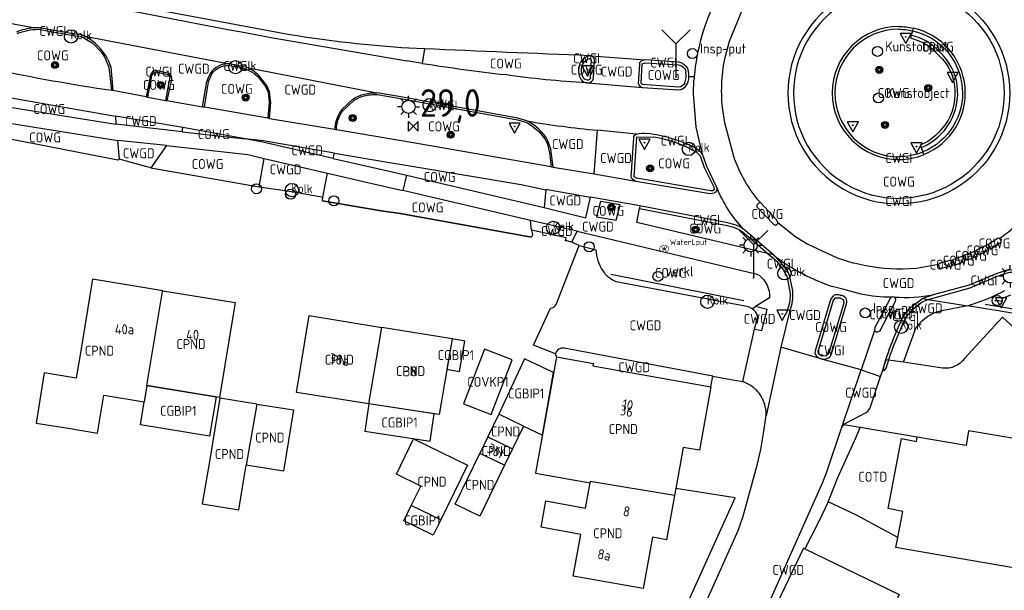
# Model space of a CAD drawing. Header units: metres. Extents: x 159597 to 163409, y 443622 to 446014.
# Tile 10 of 68: x 159925 to 160013, y 445750 to 445802. Entities that reach past the tile are written whole.
import ezdxf
from ezdxf.enums import TextEntityAlignment as Align

# ---------------------------------------------------------------- set-up
doc = ezdxf.new("R2010")
doc.units = ezdxf.units.M
doc.header["$LTSCALE"] = 4
doc.layers.get('0').update_dxf_attribs({"linetype": 'CONTINUOUS'})
for name, color, linetype in [('CGBIP1', 7, 'CONTINUOUS'), ('COTD', 7, 'CONTINUOUS'), ('COWG', 7, 'CONTINUOUS'), ('CPND', 7, 'CONTINUOUS'), ('CWGD', 7, 'CONTINUOUS'), ('CWGI', 7, 'CONTINUOUS'), ('G_GBIP1', 2, 'ByLayer'), ('G_OTD', 32, 'CONTINUOUS'), ('G_OVKP1', 2, 'ByLayer'), ('G_OWG', 6, 'CONTINUOUS'), ('G_PND', 1, 'CONTINUOUS'), ('G_WGD', 7, 'CONTINUOUS'), ('G_WGI', 1, 'CONTINUOUS'), ('LVGO', 3, 'CONTINUOUS'), ('NAR', 7, 'CONTINUOUS'), ('PPALHM', 10, 'CONTINUOUS'), ('PVGO', 102, 'CONTINUOUS')]:
    doc.layers.add(name, color=color, linetype=linetype)
doc.layers.add('COVKP1', color=7, linetype='CONTINUOUS', lineweight=70)
for name, color, linetype, true_color in [('PBRD', 7, 'CONTINUOUS', 0xbd2877), ('PPAL', 7, 'CONTINUOUS', 0xbd2877), ('PPUT', 7, 'CONTINUOUS', 0xbd2877), ('PSTM', 7, 'CONTINUOUS', 0xde7233)]:
    doc.layers.add(name, color=color, linetype=linetype, true_color=true_color)
doc.styles.add('ISO', font='ISO')
doc.styles.get("Standard").update_dxf_attribs({"font": 'ISO'})
doc.linetypes.add('HAAG', pattern='A,0.25,-0.25,[151,BLOK.SHX,S=0.25,R=0,X=0,Y=0],-0.25,0.25', length=1)

# ---------------------------------------------------------------- blocks, each defined once
blk = doc.blocks.new('lichtmast')
at = {"color": 0}
for p, q in [((0, 0.6), (0, 1)), ((-0.6, 0), (-1, 0)), ((-0.707, 0.707), (-0.424, 0.424)), ((0.424, 0.424), (0.707, 0.707)), ((0.6, 0), (1, 0)), ((-0.424, -0.424), (-0.707, -0.707)), ((0, -0.6), (0, -1)), ((0.424, -0.424), (0.707, -0.707))]:
    blk.add_line(p, q, dxfattribs=at)
blk.add_circle((0, 0), 0.6, dxfattribs=at)
blk = doc.blocks.new('verkeersbord-pl')
at = {"linetype": 'Continuous'}
blk.add_circle((0, 0), 0.03, dxfattribs=at)
blk = doc.blocks.new('verkeersbord')
at = {"color": 0}
for p, q in [((0.502, 0.322), (-0.504, 0.322)), ((-0.504, 0.322), (-0.001, -0.6)), ((-0.001, -0.6), (0.502, 0.322))]:
    blk.add_line(p, q, dxfattribs=at)
blk = doc.blocks.new('boom')
at = {"color": 0}
for radius in [0.315, 0.225, 0.135]:
    blk.add_circle((0, 0), radius, dxfattribs=at)
blk = doc.blocks.new('verkeersteller')
at = {"color": 0}
blk.add_circle((0, 0), 0.45, dxfattribs=at)
blk = doc.blocks.new('kolk')
at = {"color": 0}
blk.add_circle((0, 0), 0.6, dxfattribs=at)
at = {"color": 0, "linetype": 'Continuous', "style": 'ISO'}
blk.add_attdef('KOLK', (-0.043, -0.262), '', height=0.8, dxfattribs=at)
blk = doc.blocks.new('aanduidingsbord')
at = {"color": 0}
for p, q in [((-0.811, -0.333), (0, 0)), ((-1.446, -0.504), (-1.008, -0.504))]:
    blk.add_line(p, q, dxfattribs=at)
blk.add_circle((-1.227, -0.504), 0.45, dxfattribs=at)
blk = doc.blocks.new('waterleidingput')
at = {"linetype": 'ByBlock', "lineweight": -2}
h = blk.add_hatch(color=0, dxfattribs=at)
h.dxf.hatch_style = 1
edge = h.paths.add_edge_path()
edge.add_spline(control_points=[(0.442, 0), (0.442, 0.043), (0.43, 0.087), (0.364, 0.201), (0.283, 0.258), (0.091, 0.323), (-0.019, 0.329), (-0.222, 0.288), (-0.313, 0.241), (-0.416, 0.124), (-0.441, 0.064), (-0.443, -0.058), (-0.419, -0.119), (-0.335, -0.218), (-0.276, -0.257), (-0.097, -0.325), (0.037, -0.332), (0.27, -0.27), (0.37, -0.201), (0.433, -0.076), (0.442, -0.038), (0.442, 0)], knot_values=[0, 0, 0, 0, 0.380029, 0.380029, 1.118666, 1.118666, 1.857303, 1.857303, 2.59594, 2.59594, 3.13294, 3.13294, 3.66994, 3.66994, 4.20694, 4.20694, 5.079565, 5.079565, 5.952189, 5.952189, 6.283185, 6.283185, 6.283185, 6.283185], degree=3, periodic=0)
edge = h.paths.add_edge_path(flags=16)
edge.add_ellipse((0, 0), major_axis=(0.392, 0), ratio=0.689655, start_angle=0, end_angle=360)
h = blk.add_hatch(color=0, dxfattribs=at)
h.dxf.hatch_style = 1
h.paths.add_polyline_path([(-0.05, -0.087, -0.141608), (-0.088, -0.047), (-0.1, -0.087), (-0.175, 0.175), (-0.225, 0.175), (-0.125, -0.175), (-0.075, -0.175)])
at = {"linetype": 'ByBlock', "lineweight": -2, "true_color": 0x104b6e}
h = blk.add_hatch(color=156, dxfattribs=at)
h.dxf.hatch_style = 1
h.paths.add_polyline_path([(0.1, 0, 1), (-0.1, 0, 1)])
at = {"linetype": 'ByBlock', "lineweight": -2}
h = blk.add_hatch(color=0, dxfattribs=at)
h.dxf.hatch_style = 1
h.paths.add_polyline_path([(0.025, 0.175), (-0.025, 0.175), (-0.05, 0.086, -0.269854), (0.05, 0.086)])
h = blk.add_hatch(color=0, dxfattribs=at)
h.dxf.hatch_style = 1
h.paths.add_polyline_path([(0.225, 0.175), (0.175, 0.175), (0.1, -0.087), (0.088, -0.047, -0.141608), (0.05, -0.087), (0.075, -0.175), (0.125, -0.175)])
at = {"color": 0, "linetype": 'ByBlock', "lineweight": -2}
blk.add_attdef('WATERLEIDINGPUT', (0.5, 0.35), '', height=0.5, dxfattribs=at)
blk = doc.blocks.new('verklikker')
at = {"color": 0}
blk.add_circle((0, 0), 0.45, dxfattribs=at)
at = {"color": 0, "style": 'ISO'}
blk.add_attdef('VERKLIKKER', (0.7, 0), '', height=0.9, dxfattribs=at)
blk = doc.blocks.new('kunst')
at = {"color": 0}
blk.add_circle((0, 0), 0.45, dxfattribs=at)
at = {"color": 0, "style": 'ISO'}
blk.add_attdef('KUNSTWERK', (0.7, 0), '', height=0.9, dxfattribs=at)
blk = doc.blocks.new('klok')
at = {"color": 0}
blk.add_circle((0, 0), 0.45, dxfattribs=at)
at = {"style": 'ISO'}
blk.add_attdef('KLOK', (0.7, 0), '', height=0.9, dxfattribs=at)
blk = doc.blocks.new('wegwijzer')
at = {"color": 0}
for q in [(-0.424, 1.424), (0.424, 1.424), (0, 0)]:
    blk.add_line((0, 1), q, dxfattribs=at)
blk = doc.blocks.new('kilometerpaal')
at = {"color": 0}
for p, q in [((-0.442, 0.442), (0.442, -0.442)), ((-0.442, -0.442), (-0.442, 0.442)), ((0.442, 0.442), (-0.442, -0.442)), ((0.442, -0.442), (0.442, 0.442))]:
    blk.add_line(p, q, dxfattribs=at)
at = {"color": 0, "style": 'ISO'}
blk.add_attdef('KILOMETERPAAL', (0.591, 0.868), '', height=2.5, dxfattribs=at)

msp = doc.modelspace()

# ---------------------------------------------------------------- linework, layer by layer
at = {"layer": 'G_GBIP1', "transparency": 33554687}
for points in [[(159963.586, 445772.898), (159963.116, 445770.158), (159964.259, 445769.962), (159964.729, 445772.702), (159963.586, 445772.898)], [(159970.014, 445765.022), (159971.724, 445764.199), (159972.741, 445769.867), (159970.126, 445771.092), (159967.783, 445766.089)], [(159936.058, 445768.68), (159942.289, 445767.662), (159941.71, 445764.119), (159935.475, 445765.138), (159935.814, 445767.213)], [(159956.083, 445767.037), (159955.702, 445764.56), (159961.596, 445763.655), (159961.976, 445766.131), (159956.083, 445767.037)], [(159962.559, 445756.55), (159961.882, 445755.161), (159959.219, 445756.459), (159959.896, 445757.848)]]:
    msp.add_lwpolyline(points, dxfattribs=at)
at = {"layer": 'G_OTD', "linetype": 'Continuous', "transparency": 33554687}
for points in [[(160036.917, 445765.422), (160034.937, 445765.743), (160038.002, 445769.431), (160035.708, 445771.337), (160034.381, 445769.741), (160032.691, 445771.145), (160032.154, 445770.498), (160030.102, 445772.203), (160029.279, 445771.212), (160027.501, 445772.69), (160023.42, 445767.779), (160020.968, 445768.212), (160024.027, 445771.547), (160022.062, 445773.35), (160021.017, 445772.21), (160019.188, 445773.888), (160018.132, 445772.737), (160016.287, 445774.429), (160015.101, 445773.138), (160013.23, 445774.855), (160009.818, 445771.136)], [(160007.826, 445770.255), (160004.289, 445770.782)], [(160005.544, 445764.023), (160000.377, 445764.895)], [(160003.793, 445754.977), (160000, 445757.001), (159997.512, 445758.199)]]:
    msp.add_lwpolyline(points, dxfattribs=at)
msp.add_lwpolyline([(160009.818, 445771.136, -0.275453), (160007.826, 445770.255)], format="xyb", dxfattribs=at)
at = {"layer": 'G_OVKP1', "transparency": 33554687}
msp.add_lwpolyline([(159964.621, 445767.024), (159967.117, 445766.067), (159969.012, 445771.009), (159966.516, 445771.966), (159964.621, 445767.024)], dxfattribs=at)
at = {"layer": 'G_OWG', "linetype": 'Continuous', "transparency": 33554687}
for points in [[(160003.873, 445801.097, 1), (160003.873, 445789.091)], [(160003.873, 445801.097, -0.054548), (160005.175, 445800.954)], [(160006.148, 445789.539, 0.734614), (160005.175, 445800.954)], [(159975.947, 445798.463, 0.328247), (159975.003, 445797.305)], [(159975.219, 445796.312, -0.136837), (159975.003, 445797.305)], [(159975.219, 445796.312, 0.215628), (159975.699, 445796.019)], [(160003.873, 445789.091, 0.097523), (160006.148, 445789.539)]]:
    msp.add_lwpolyline(points, format="xyb", dxfattribs=at)
for points in [[(160005.175, 445800.954), (160005.106, 445800.713)], [(160005.106, 445800.713), (160004.923, 445800.066), (160005.351, 445799.931), (160005.849, 445799.732), (160006.137, 445799.595), (160006.431, 445799.429), (160006.769, 445799.183), (160006.999, 445798.978), (160007.256, 445798.732), (160007.561, 445798.417), (160007.811, 445798.141), (160008.083, 445797.809), (160008.321, 445797.453), (160008.493, 445797.133), (160008.616, 445796.852), (160008.749, 445796.469), (160008.795, 445796.299), (160008.864, 445795.973), (160008.904, 445795.698), (160008.934, 445795.3), (160008.933, 445794.932), (160008.904, 445794.552), (160008.86, 445794.226), (160008.771, 445793.786), (160008.678, 445793.45), (160008.484, 445792.957), (160008.322, 445792.649), (160008.027, 445792.204), (160007.664, 445791.756), (160007.454, 445791.525), (160007.195, 445791.263), (160006.832, 445790.943), (160006.496, 445790.73), (160006.061, 445790.509), (160005.802, 445790.399), (160006.055, 445789.771)], [(159961.08, 445799.077), (159960.895, 445797.765)], [(159933.575, 445789.116), (159933.435, 445789.025), (159920.152, 445791.609)], [(160006.148, 445789.539), (160006.055, 445789.771)], [(159936.411, 445788.34), (159946.188, 445786.612)], [(159970.748, 445782.712), (159970.837, 445782.285), (159970.729, 445782.066), (159958.89, 445784.208), (159957.177, 445784.466), (159951.887, 445785.364), (159951.906, 445785.704)], [(159975.036, 445781.338), (159974.393, 445781.635)], [(160013.023, 445775.385), (160010.085, 445775.885)], [(160035.394, 445771.568), (160013.023, 445775.385)]]:
    msp.add_lwpolyline(points, dxfattribs=at)
at = {"layer": 'G_PND', "linetype": 'Continuous', "transparency": 33554687}
for points in [[(159937.483, 445777.247), (159931.155, 445778.29), (159929.994, 445771.27), (159929.743, 445769.746), (159929.678, 445769.35), (159926.797, 445769.822), (159926.056, 445765.297), (159928.936, 445764.825), (159931.595, 445764.389), (159932.156, 445767.811), (159935.814, 445767.213)], [(159936.058, 445768.68), (159937.468, 445777.167), (159937.483, 445777.247)], [(159937.483, 445777.247), (159944.005, 445776.172), (159942.589, 445767.613), (159936.058, 445768.68)], [(159956.083, 445767.037), (159949.551, 445768.041), (159950.699, 445775.013), (159957.258, 445773.937)], [(159956.083, 445767.037), (159957.258, 445773.937)], [(159963.586, 445772.898), (159957.258, 445773.937)], [(159963.586, 445772.898), (159962.414, 445766.064), (159956.083, 445767.037)], [(159972.992, 445771.264), (159971.111, 445760.787), (159976.028, 445759.907)], [(159936.058, 445768.68), (159935.814, 445767.213)], [(159945.956, 445767.005), (159942.617, 445767.533), (159941.74, 445762.005), (159941.04, 445758.012), (159944.344, 445757.473), (159944.765, 445760.054), (159945.016, 445761.487)], [(159945.956, 445767.005), (159945.016, 445761.487)], [(159945.956, 445767.005), (159949.261, 445766.483), (159948.384, 445760.955), (159945.016, 445761.487)], [(159967.783, 445766.089), (159966.795, 445764.045)], [(159970.014, 445765.022), (159967.783, 445766.089)], [(159970.014, 445765.022), (159969.029, 445762.977)], [(160014.81, 445763.808), (160010.176, 445764.582), (160009.959, 445763.28), (160005.544, 445764.023)], [(159960.752, 445759.604), (159958.554, 445760.674), (159960.109, 445763.863), (159964.97, 445761.496), (159962.559, 445756.55)], [(159966.795, 445764.045), (159966.072, 445762.55)], [(159966.795, 445764.045), (159969.029, 445762.977)], [(160003.793, 445754.977), (160004.246, 445757.318), (160002.911, 445757.576), (160004.13, 445763.889), (160005.478, 445763.628), (160005.544, 445764.023)], [(159969.029, 445762.977), (159968.308, 445761.481)], [(159968.308, 445761.481), (159966.097, 445756.89), (159963.855, 445757.964), (159966.072, 445762.55)], [(159968.308, 445761.481), (159966.072, 445762.55)], [(159959.896, 445757.848), (159960.752, 445759.604)], [(159983.642, 445758.751), (159982.924, 445754.755), (159981.649, 445754.983), (159980.819, 445750.356), (159974.516, 445751.485), (159975.191, 445755.244), (159971.61, 445755.886), (159972.036, 445758.263), (159975.618, 445757.622), (159976.028, 445759.907)], [(159983.642, 445758.751), (159976.051, 445760.035), (159976.028, 445759.907)], [(159983.756, 445759.387), (159983.642, 445758.751)], [(159962.559, 445756.55), (159959.896, 445757.848)], [(160023.855, 445748.589), (160020.278, 445749.205), (160020.605, 445751.106), (160014.055, 445752.251), (160006.896, 445753.503), (160003.62, 445754.077), (160003.793, 445754.977)], [(159995.391, 445753.937), (160000, 445751.717), (160003.921, 445749.828), (160003.563, 445749.034), (160005.387, 445748.236), (160001.494, 445739.942), (159999.834, 445740.76), (159998.636, 445738.103)]]:
    msp.add_lwpolyline(points, dxfattribs=at)
at = {"layer": 'G_WGD', "linetype": 'Continuous', "transparency": 33554687}
for points in [[(159948.932, 445800.359), (159913.339, 445807.016), (159895.171, 445810.234)], [(159925.798, 445800.969), (159912.121, 445803.537)], [(159988.23, 445798.426), (159988.615, 445799.758), (159989.785, 445802.644)], [(159930.438, 445800.226), (159930.053, 445800.362), (159929.548, 445800.396), (159926.372, 445800.978), (159925.798, 445800.969)], [(159930.438, 445800.226), (159943.508, 445797.731)], [(159947.077, 445800.12), (159959.496, 445797.987)], [(159961.08, 445799.077), (159959.693, 445799.138)], [(159976.166, 445798.446), (159975.947, 445798.463)], [(159976.166, 445798.446), (159981.018, 445798.081)], [(159932.516, 445798.117), (159932.783, 445797.411), (159932.992, 445795.32)], [(159945.073, 445797.403), (159943.508, 445797.731)], [(159945.073, 445797.403), (159956.804, 445795.121)], [(159976.325, 445796.432), (159976.418, 445798.097)], [(159980.472, 445797.708), (159980.379, 445795.956)], [(159984.385, 445797.757), (159984.031, 445797.873), (159981.018, 445798.081)], [(159936.363, 445796.711), (159935.986, 445794.733)], [(159936.851, 445797.162), (159938.017, 445796.894), (159938.248, 445796.621), (159938.266, 445796.35), (159937.856, 445794.403)], [(159947.124, 445792.802), (159947.238, 445794.245), (159947.121, 445795.194), (159946.86, 445795.779), (159946.155, 445796.68)], [(159984.943, 445796.587), (159985.418, 445796.573)], [(159941.081, 445793.835), (159941.47, 445796.119)], [(159975.699, 445796.019), (159975.829, 445796.009)], [(159975.829, 445796.009), (159980.744, 445795.591)], [(159986.177, 445789.551), (159985.612, 445792.022), (159985.37, 445795.057), (159985.392, 445796.265)], [(159921.555, 445795.055), (159933.212, 445793)], [(159932.879, 445795.346), (159932.992, 445795.32)], [(159935.986, 445794.733), (159932.992, 445795.32)], [(159935.986, 445794.733), (159936.128, 445794.731)], [(159936.128, 445794.731), (159937.721, 445794.427)], [(159960.432, 445794.487), (159958.943, 445794.759), (159956.804, 445795.121)], [(159980.744, 445795.591), (159984.016, 445795.374)], [(159921.232, 445794.204), (159933.252, 445792.267)], [(159937.721, 445794.427), (159937.856, 445794.403)], [(159937.856, 445794.403), (159941.081, 445793.835)], [(159941.081, 445793.835), (159941.236, 445793.859)], [(159941.236, 445793.859), (159946.962, 445792.844)], [(159954.625, 445794.547), (159953.642, 445793.609), (159953.423, 445793.296)], [(159970.312, 445792.578), (159969.52, 445792.828), (159960.432, 445794.487)], [(159933.212, 445793), (159933.252, 445792.267)], [(159939.279, 445791.992), (159933.212, 445793)], [(159988.997, 445789.35), (159988.18, 445792.408), (159987.96, 445793.773)], [(159920.63, 445792.853), (159933.436, 445790.805)], [(159939.239, 445791.599), (159933.252, 445792.267)], [(159946.962, 445792.844), (159947.124, 445792.802)], [(159947.124, 445792.802), (159952.984, 445791.818)], [(159939.239, 445791.599), (159939.279, 445791.992)], [(159939.239, 445791.599), (159944.91, 445790.953)], [(159944.91, 445790.953), (159939.279, 445791.992)], [(159952.984, 445791.818), (159953.16, 445791.775)], [(159959.885, 445790.621), (159958.281, 445790.899), (159953.16, 445791.775)], [(159976.391, 445787.81), (159976.698, 445791.726)], [(159980.172, 445791.382), (159976.698, 445791.726)], [(159937.804, 445790.352), (159933.436, 445790.805)], [(159933.575, 445789.116), (159933.436, 445790.805)], [(159937.804, 445790.352), (159936.411, 445788.34)], [(159937.804, 445790.352), (159945.157, 445789.528), (159946.62, 445789.192)], [(159946.524, 445790.761), (159944.91, 445790.953)], [(159946.498, 445790.657), (159944.91, 445790.953)], [(159952.867, 445789.192), (159946.498, 445790.657)], [(159952.98, 445789.671), (159946.524, 445790.761)], [(159972.514, 445788.431), (159959.885, 445790.621)], [(159972.713, 445788.399), (159972.485, 445790.036), (159972.231, 445790.783)], [(159979.735, 445787.537), (159979.961, 445791.053)], [(159952.867, 445789.192), (159952.98, 445789.671)], [(159952.98, 445789.671), (159957.927, 445788.834), (159959.593, 445788.552)], [(159987.457, 445786.557), (159986.552, 445788.46), (159986.218, 445789.409), (159986.177, 445789.551)], [(159936.411, 445788.34), (159936.033, 445788.443), (159934.207, 445788.943), (159933.575, 445789.116)], [(159946.188, 445786.612), (159946.62, 445789.192)], [(159946.62, 445789.192), (159952.347, 445787.854)], [(159952.867, 445789.192), (159957.793, 445788.055), (159959.468, 445787.665)], [(159959.593, 445788.552), (159969.81, 445786.823), (159972.042, 445786.362)], [(159951.906, 445785.704), (159952.347, 445787.854)], [(159952.347, 445787.854), (159957.552, 445786.648), (159959.144, 445786.277)], [(159959.468, 445787.665), (159959.144, 445786.277)], [(159959.468, 445787.665), (159971.887, 445784.77)], [(159972.514, 445788.431), (159972.713, 445788.399)], [(159972.713, 445788.399), (159976.391, 445787.81)], [(159976.391, 445787.81), (159980.161, 445787.148)], [(159980.161, 445787.148), (159986.87, 445786.018), (159987.227, 445786.066)], [(159946.188, 445786.612), (159948.731, 445786.263), (159949.447, 445786.142), (159950.966, 445785.872), (159951.642, 445785.751), (159951.906, 445785.704)], [(159970.64, 445783.598), (159959.144, 445786.277)], [(159972.042, 445786.362), (159971.887, 445784.77)], [(159972.186, 445786.368), (159972.042, 445786.362)], [(159972.186, 445786.368), (159976.081, 445785.698)], [(159971.887, 445784.77), (159975.659, 445783.83), (159976.081, 445785.698)], [(159980.526, 445784.909), (159976.081, 445785.698)], [(159978.752, 445784.996), (159976.981, 445785.301), (159976.605, 445783.908), (159978.376, 445783.603), (159978.752, 445784.996)], [(159992.957, 445783.404), (159992.882, 445783.608), (159991.398, 445785.198)], [(159992.041, 445780.61), (159980.25, 445783.39), (159980.479, 445784.664)], [(159980.526, 445784.909), (159980.479, 445784.664)], [(159988.961, 445783.235), (159988.457, 445783.384), (159980.526, 445784.909)], [(159991.125, 445784.747), (159992.601, 445783.229)], [(159970.748, 445782.712), (159970.64, 445783.598)], [(159974.874, 445782.625), (159970.64, 445783.598)], [(159992.957, 445783.404), (159994.584, 445782.1), (159995.678, 445781.442), (159998.324, 445780.212), (159999.827, 445779.729)], [(159974.393, 445781.635), (159973.919, 445781.738), (159973.801, 445781.748), (159973.861, 445782.01), (159970.748, 445782.712)], [(159974.393, 445781.635), (159974.874, 445782.625)], [(159974.874, 445782.625), (159990.967, 445778.759), (159991.277, 445778.637)], [(159992.577, 445780.484), (159989.868, 445782.793)], [(160011.901, 445781.429), (160011.732, 445781.32)], [(160011.901, 445781.429), (160012.75, 445781.965)], [(160011.901, 445781.429), (160012.151, 445780.992), (160013.085, 445781.591)], [(159972.956, 445776), (159975.036, 445781.338)], [(159975.036, 445781.338), (159976.586, 445780.945)], [(159992.577, 445780.484), (159992.041, 445780.61)], [(160010.715, 445780.798), (160009.812, 445780.46)], [(160010.715, 445780.798), (160010.947, 445780.353), (160009.999, 445779.96), (160009.812, 445780.46)], [(160010.715, 445780.798), (160010.879, 445780.897)], [(160011.732, 445781.32), (160010.879, 445780.897)], [(160011.732, 445781.32), (160011.965, 445780.913), (160011.084, 445780.454), (160010.879, 445780.897)], [(159992.577, 445780.484), (159992.814, 445780.28)], [(159994.304, 445777.222), (159994.008, 445778.637), (159993.768, 445779.148), (159992.814, 445780.28)], [(160008.577, 445779.996), (160007.62, 445779.726), (160007.458, 445779.609)], [(160008.577, 445779.996), (160008.712, 445779.492), (160007.62, 445779.22)], [(160008.577, 445779.996), (160008.723, 445780.034)], [(160008.723, 445780.034), (160008.888, 445779.555), (160009.828, 445779.898), (160009.681, 445780.382)], [(160008.723, 445780.034), (160009.681, 445780.382)], [(160009.812, 445780.46), (160009.681, 445780.382)], [(160007.458, 445779.609), (160005.478, 445779.246), (160004.238, 445779.191)], [(160013.83, 445779.17), (160012.662, 445778.777), (160010.237, 445777.74), (160006.989, 445776.879)], [(159990.644, 445775.606), (159990.328, 445775.775), (159978.381, 445778.05)], [(159998.819, 445777.381), (159997.867, 445777.633)], [(160000.483, 445776.94), (159998.819, 445777.381)], [(159992.22, 445776.61), (159990.961, 445775.808)], [(159996.352, 445771.845), (159997.747, 445776.45), (159998.005, 445776.818)], [(159998.628, 445776.827), (159998.644, 445776.826)], [(160003.094, 445776.534), (160001.727, 445773.912), (160001.694, 445773.649)], [(160002.202, 445773.662), (160003.571, 445776.306)], [(160006.037, 445776.541), (160004.838, 445775.628), (160004.36, 445775.065)], [(160006.989, 445776.879), (160006.037, 445776.541)], [(160006.037, 445776.541), (160006.522, 445776.462)], [(160006.522, 445776.462), (160010.085, 445775.885)], [(159972.9, 445771.554), (159970.914, 445772.343), (159972.465, 445775.659)], [(159990.644, 445775.606), (159990.961, 445775.808)], [(159990.859, 445773.781), (159991.534, 445773.643), (159991.998, 445775.556), (159990.961, 445775.808)], [(159994.061, 445775.455), (159993.226, 445772.157)], [(159997.775, 445771.451), (159999.162, 445776.063)], [(160010.085, 445775.885), (160007.609, 445775.404)], [(159990.859, 445773.781), (159991.134, 445774.8), (159991.125, 445774.955)], [(159989.808, 445769.038), (159990.859, 445773.781)], [(160001.694, 445773.649), (160000.478, 445770.104)], [(160004.289, 445770.782), (160005.456, 445773.962)], [(159987.112, 445769.542), (159973.684, 445772.055)], [(159993.226, 445772.157), (159991.906, 445765.939)], [(159996.762, 445771.125), (159993.226, 445772.157)], [(159972.992, 445771.264), (159972.9, 445771.554)], [(159972.992, 445771.264), (159976.327, 445770.666), (159976.291, 445770.47), (159986.929, 445768.562)], [(159996.936, 445771.076), (159996.762, 445771.125)], [(160000.478, 445770.104), (159996.936, 445771.076)], [(160004.289, 445770.782), (160002.714, 445771.016)], [(159998.731, 445764.914), (160000.478, 445770.104)], [(160000.478, 445770.104), (160002.212, 445769.506)], [(160002.212, 445769.506), (160002.425, 445770.077)], [(159986.929, 445768.562), (159987.112, 445769.542)], [(159987.112, 445769.542), (159988.711, 445769.243), (159989.808, 445769.038)], [(159991.906, 445765.939), (159991.905, 445766.151), (159991.905, 445766.273), (159991.9, 445766.322), (159991.868, 445766.606), (159991.858, 445766.652), (159991.821, 445766.817), (159991.795, 445766.932), (159991.783, 445766.966), (159991.726, 445767.136), (159991.688, 445767.249), (159991.673, 445767.282), (159991.601, 445767.436), (159991.547, 445767.553), (159991.531, 445767.58), (159991.447, 445767.719), (159991.375, 445767.839), (159991.357, 445767.862), (159991.267, 445767.981), (159991.173, 445768.106), (159991.155, 445768.125), (159991.032, 445768.255), (159990.943, 445768.349), (159990.933, 445768.358), (159990.774, 445768.494), (159990.689, 445768.566), (159990.679, 445768.573), (159990.517, 445768.684), (159990.413, 445768.755), (159990.405, 445768.759), (159990.118, 445768.913), (159989.808, 445769.038)], [(159998.911, 445765.143), (159998.989, 445765.212), (160000.931, 445766.235), (160001.121, 445766.403), (160001.265, 445766.61), (160001.356, 445766.846), (160002.212, 445769.506)], [(159986.929, 445768.562), (159985.899, 445762.839), (159984.424, 445763.104), (159983.756, 445759.387)], [(159972.24, 445717.294), (159989.373, 445755.606), (159989.825, 445756.881), (159991.101, 445761.489), (159991.418, 445762.912), (159991.676, 445764.346), (159991.874, 445765.79), (159991.906, 445765.939)], [(159987.426, 445738.416), (159997.009, 445759.967), (159997.376, 445760.898), (159998.731, 445764.914)], [(159997.512, 445758.199), (159997.598, 445758.394), (159998.342, 445760.329), (160000, 445763.954), (160000.377, 445764.895)], [(159998.731, 445764.914), (159998.84, 445765.08), (159998.911, 445765.143)], [(160000.377, 445764.895), (159998.911, 445765.143)], [(159959.222, 445693.725), (159959.479, 445694.066), (159960.995, 445696.624), (159963.624, 445701.513), (159966.031, 445707.099), (159976.145, 445729.85), (159989.104, 445758.54), (159986.836, 445758.899), (159983.756, 445759.387)], [(159997.512, 445758.199), (159996.672, 445756.411), (159995.391, 445753.937)], [(159995.391, 445753.937), (159995.282, 445753.989), (159989.544, 445741.995)]]:
    msp.add_lwpolyline(points, dxfattribs=at)
for points in [[(159907.307, 445807.562, -0.003316), (159947.077, 445800.12)], [(160003.879, 445805.093, 1.00005), (160003.879, 445785.084)], [(160003.879, 445805.093, -1.00005), (160003.879, 445785.084)], [(159987.396, 445803.552, 0.092933), (159985.418, 445796.573)], [(159925.798, 445800.969, 0.073536), (159924.291, 445800.592)], [(159932.516, 445798.117, 0.157866), (159930.438, 445800.226)], [(159959.693, 445799.138, -0.024615), (159948.932, 445800.359)], [(159975.947, 445798.463, -0.001346), (159961.08, 445799.077)], [(159976.418, 445798.097, 0.217933), (159976.166, 445798.446)], [(159987.924, 445796.157, -0.037984), (159988.23, 445798.426)], [(159943.508, 445797.731, 0.269414), (159941.753, 445796.85)], [(159946.155, 445796.68, 0.080349), (159945.073, 445797.403)], [(159960.895, 445797.765, -0.001505), (159959.496, 445797.987)], [(159960.895, 445797.765, 0.010057), (159968.364, 445796.754)], [(159980.585, 445797.936, 0.224948), (159980.472, 445797.708)], [(159981.018, 445798.081, 0.163433), (159980.585, 445797.936)], [(159984.385, 445797.757, -0.181689), (159984.873, 445797.194)], [(159922.268, 445797.235, 0.016124), (159932.879, 445795.346)], [(159936.851, 445797.162, 0.243875), (159936.363, 445796.711)], [(159941.753, 445796.85, 0.102583), (159941.47, 445796.119)], [(159975.699, 445796.019, -0.024418), (159968.364, 445796.754)], [(159984.943, 445796.587, 0.072086), (159984.873, 445797.194)], [(159984.911, 445796.28, 0.039004), (159984.943, 445796.587)], [(159985.418, 445796.573, 0.006448), (159985.392, 445796.265)], [(159975.829, 445796.009, 0.388521), (159976.325, 445796.432)], [(159980.379, 445795.956, 0.30411), (159980.744, 445795.591)], [(159984.016, 445795.374, 0.359242), (159984.911, 445796.28)], [(159987.96, 445793.773, -0.036066), (159987.924, 445796.157)], [(159954.625, 445794.547, -0.149737), (159956.804, 445795.121)], [(159953.423, 445793.296, 0.126607), (159952.984, 445791.818)], [(159972.231, 445790.783, 0.150775), (159970.312, 445792.578)], [(159970.312, 445792.578, 0.020329), (159976.698, 445791.726)], [(159979.961, 445791.053, -0.266102), (159980.172, 445791.382)], [(159980.172, 445791.382, -0.119544), (159981.201, 445791.439)], [(159983.35, 445790.989, 0.041894), (159981.201, 445791.439)], [(159985.588, 445790.085, 0.053546), (159983.35, 445790.989)], [(159986.177, 445789.551, 0.114901), (159985.588, 445790.085)], [(159991.398, 445785.198, -0.096022), (159988.997, 445789.35)], [(159980.161, 445787.148, -0.288362), (159979.735, 445787.537)], [(159987.457, 445786.557, -0.395209), (159987.227, 445786.066)], [(159989.868, 445782.793, -0.088931), (159987.457, 445786.557)], [(159991.125, 445784.747, -0.576467), (159991.398, 445785.198)], [(159989.868, 445782.793, 0.095292), (159988.961, 445783.235)], [(159992.601, 445783.229, 0.671921), (159992.957, 445783.404)], [(160012.939, 445781.958, 0.039071), (160014.965, 445783.591)], [(160012.939, 445781.958, 0.206263), (160012.75, 445781.965)], [(160013.085, 445781.591, 0.430653), (160012.939, 445781.958)], [(159977.212, 445779.042, -0.149172), (159976.586, 445780.945)], [(159992.814, 445780.28, 0.07661), (159997.867, 445777.633)], [(160004.238, 445779.191, -0.068023), (159999.827, 445779.729)], [(159978.381, 445778.05, -0.181816), (159977.212, 445779.042)], [(160007.458, 445779.609, 0.277656), (160007.62, 445779.22)], [(159991.277, 445778.637, -0.24315), (159992.22, 445776.61)], [(159994.061, 445775.455, 0.118299), (159994.304, 445777.222)], [(160010.085, 445775.885, 0.052091), (160013.448, 445777.278)], [(159998.628, 445776.827, 0.162108), (159998.005, 445776.818)], [(159999.162, 445776.063, 0.487522), (159998.644, 445776.826)], [(160003.227, 445776.66, -0.05469), (160000.483, 445776.94)], [(160003.227, 445776.66, 0.150574), (160003.094, 445776.534)], [(160003.461, 445776.674, 0.239483), (160003.227, 445776.66)], [(160003.461, 445776.674, 0.066051), (160006.989, 445776.879)], [(160003.571, 445776.306, 0.45636), (160003.461, 445776.674)], [(159972.465, 445775.659, 0.259418), (159972.956, 445776)], [(159991.125, 445774.955, 0.210281), (159990.644, 445775.606)], [(160007.609, 445775.404, 0.157123), (160005.456, 445773.962)], [(160002.714, 445771.016, -0.035604), (160004.36, 445775.065)], [(160002.202, 445773.662, -0.580732), (160001.694, 445773.649)], [(159973.684, 445772.055, 0.378947), (159972.9, 445771.554)], [(159996.762, 445771.125, -0.4), (159996.352, 445771.845)], [(159996.936, 445771.076, 0.334658), (159997.775, 445771.451)], [(160002.714, 445771.016, 0.007708), (160002.425, 445770.077)]]:
    msp.add_lwpolyline(points, format="xyb", dxfattribs=at)
at = {"layer": 'G_WGI', "linetype": 'Continuous', "transparency": 33554687}
for points in [[(160003.879, 445804.593, 1.000053), (160003.879, 445785.584)], [(160003.879, 445804.593, -1.000053), (160003.879, 445785.584)], [(159924.346, 445800.453, -0.095733), (159926.234, 445800.842)], [(159930.031, 445800.213, -0.187716), (159932.387, 445798.041)], [(160003.873, 445800.847, 1), (160003.873, 445789.341)], [(160003.873, 445800.847, -0.053513), (160005.106, 445800.713)], [(160005.106, 445800.713, -0.735512), (160006.055, 445789.771)], [(159941.879, 445796.769, -0.322032), (159943.808, 445797.522)], [(159943.808, 445797.522, -0.11653), (159945.696, 445796.87)], [(159975.253, 445797.295, -0.304761), (159975.984, 445798.215)], [(159984.266, 445797.537, -0.228479), (159984.676, 445796.967)], [(159936.507, 445796.668, -0.200586), (159936.846, 445797.012)], [(159975.438, 445796.433, -0.138161), (159975.253, 445797.295)], [(159984.578, 445796.018, 0.134855), (159984.676, 445796.967)], [(159975.789, 445796.263, -0.23967), (159975.438, 445796.433)], [(159976.077, 445796.47, -0.474924), (159975.789, 445796.263)], [(159984.578, 445796.018, -0.250383), (159983.99, 445795.622)], [(159955.265, 445794.723, -0.089361), (159956.809, 445794.971)], [(159953.16, 445791.775, -0.176895), (159953.755, 445793.51)], [(159970.241, 445792.446, -0.127963), (159971.945, 445790.946)], [(159972.514, 445788.431, 0.06631), (159972.212, 445790.454)], [(159985.673, 445789.728, 0.092892), (159981.785, 445791.101)], [(160006.055, 445789.771, -0.09806), (160003.873, 445789.341)], [(159987.215, 445786.398, -0.374697), (159986.911, 445786.264)], [(159988.885, 445782.997, -0.094801), (159989.706, 445782.603)], [(159992.041, 445780.61, -0.123237), (159993.767, 445778.57)], [(159994.056, 445777.187, -0.1181), (159993.825, 445775.535)], [(160002.425, 445770.077, -0.043841), (160004.36, 445775.065)], [(160002.758, 445770.333, -0.039834), (160004.573, 445774.934)]]:
    msp.add_lwpolyline(points, format="xyb", dxfattribs=at)
for points in [[(159926.234, 445800.842), (159929.536, 445800.246), (159930.031, 445800.213)], [(159932.879, 445795.346), (159932.636, 445797.383), (159932.387, 445798.041)], [(159976.077, 445796.47), (159976.17, 445798.063), (159975.984, 445798.215)], [(159983.99, 445795.622), (159980.743, 445795.847), (159980.629, 445795.973), (159980.73, 445797.732), (159981.011, 445797.831), (159984.004, 445797.624), (159984.266, 445797.537)], [(159936.128, 445794.731), (159936.507, 445796.668)], [(159936.846, 445797.012), (159937.95, 445796.76), (159938.111, 445796.558), (159937.721, 445794.427)], [(159941.236, 445793.859), (159941.617, 445796.094), (159941.879, 445796.769)], [(159945.696, 445796.87), (159946.043, 445796.58), (159946.736, 445795.694), (159946.976, 445795.158), (159947.088, 445794.25), (159946.962, 445792.844)], [(159953.755, 445793.51), (159954.719, 445794.43), (159955.265, 445794.723)], [(159956.809, 445794.971), (159958.917, 445794.611), (159969.493, 445792.681), (159970.241, 445792.446)], [(159971.945, 445790.946), (159972.212, 445790.454)], [(159986.911, 445786.264), (159980.213, 445787.393), (159980.005, 445787.525), (159980.256, 445791.143), (159981.785, 445791.101)], [(159985.673, 445789.728), (159985.961, 445789.419), (159986.323, 445788.358), (159987.179, 445786.619), (159987.215, 445786.398)], [(159980.479, 445784.664), (159988.402, 445783.14), (159988.885, 445782.997)], [(159992.041, 445780.61), (159989.706, 445782.603)], [(160006.522, 445776.462), (160010.318, 445777.503), (160012.749, 445778.543), (160013.87, 445778.924), (160014.545, 445778.913), (160017.038, 445778.529), (160017.076, 445778.776)], [(159993.767, 445778.57), (159994.056, 445777.187)], [(159998.882, 445776.416), (159998.922, 445776.131), (159997.545, 445771.554), (159997.323, 445771.36), (159996.916, 445771.341), (159996.627, 445771.542), (159996.595, 445771.783), (159997.987, 445776.38), (159998.163, 445776.612), (159998.557, 445776.587), (159998.882, 445776.416)], [(160006.522, 445776.462), (160005.995, 445776.222), (160005.002, 445775.438), (160004.573, 445774.934)], [(159993.825, 445775.535), (159994.061, 445775.455)], [(160002.758, 445770.333), (160002.527, 445770.015), (160002.425, 445770.077)]]:
    msp.add_lwpolyline(points, dxfattribs=at)
at = {"layer": 'LVGO', "linetype": 'HAAG', "transparency": 33554687}
msp.add_lwpolyline([(160005.895, 445790.167, 0.340896), (160009.144, 445795.797, 0.17806), (160007.603, 445798.736, 0.159636), (160004.99, 445800.307)], format="xyb", dxfattribs=at)
for points in [[(159933.435, 445789.025), (159920.152, 445791.609)], [(159951.887, 445785.364), (159957.177, 445784.466), (159958.89, 445784.208), (159970.729, 445782.066)], [(159977.886, 445778.744), (159989.902, 445776.367)], [(160036.919, 445771.836), (160011.678, 445775.995)]]:
    msp.add_lwpolyline(points, dxfattribs=at)

# ---------------------------------------------------------------- block references
at = {"layer": 'PBRD', "transparency": 33554687, "xscale": 3, "yscale": 3, "zscale": 3}
for p in [(159983.774, 445796.534), (159990.776, 445778.422)]:
    msp.add_blockref('wegwijzer', p, dxfattribs=at)
at = {"layer": 'PBRD', "transparency": 33554687}
for name, p in [('verkeersbord', (160004.499, 445800.155)), ('verkeersbord', (159975.786, 445797.219)), ('verkeersbord', (160008.734, 445796.63)), ('verkeersbord', (159969.226, 445792.063)), ('verkeersbord', (159999.732, 445792.18)), ('verkeersbord', (159980.938, 445790.607)), ('verkeersbord', (160005.474, 445790.265)), ('aanduidingsbord', (160013.973, 445776.86)), ('verkeersbord', (160013.118, 445776.287)), ('verkeersbord', (159993.364, 445775.152))]:
    msp.add_blockref(name, p, dxfattribs=at)
msp.add_blockref('verklikker', (159982.151, 445778.537), dxfattribs=at).add_auto_attribs({'VERKLIKKER': 'verkl '})
at = {"layer": 'PPAL', "transparency": 33554687}
for name, p in [('verkeersbord-pl', (160004.499, 445800.155)), ('verkeersbord-pl', (159975.786, 445797.219)), ('verkeersbord-pl', (159983.774, 445796.534)), ('verkeersbord-pl', (160008.734, 445796.63)), ('lichtmast', (159959.651, 445793.847)), ('verkeersbord-pl', (159969.226, 445792.063)), ('verkeersbord-pl', (159999.732, 445792.18)), ('verkeersbord-pl', (159980.938, 445790.607)), ('verkeersbord-pl', (160005.474, 445790.265)), ('verkeersteller', (159945.942, 445786.449)), ('verkeersteller', (159949.012, 445785.954)), ('verkeersteller', (159952.917, 445785.359)), ('lichtmast', (159990.515, 445781.345)), ('verkeersteller', (159975.946, 445781.209)), ('lichtmast', (160013.908, 445778.546)), ('verkeersbord-pl', (159990.776, 445778.422)), ('verkeersbord-pl', (160013.118, 445776.287)), ('verkeersbord-pl', (159993.364, 445775.152))]:
    msp.add_blockref(name, p, dxfattribs=at)
at = {"layer": 'PPALHM', "transparency": 33554687}
msp.add_blockref('kilometerpaal', (159960.091, 445792.076), dxfattribs=at).add_auto_attribs({'KILOMETERPAAL': '29,0'})
at = {"layer": 'PPUT', "transparency": 33554687}
for name, p, values in [('kolk', (159929.211, 445800.202), {'KOLK': 'Kolk'}), ('klok', (159985.261, 445798.656), {'KLOK': 'Insp-put'}), ('kolk', (159944.053, 445797.424), {'KOLK': 'Kolk'}), ('kolk', (159961.566, 445794.004), {'KOLK': 'Kolk'}), ('kolk', (159984.935, 445790.045), {'KOLK': 'Kolk'}), ('kolk', (159949.126, 445786.328), {'KOLK': 'Kolk'}), ('kolk', (159972.707, 445782.919), {'KOLK': 'Kolk'}), ('waterleidingput', (159982.717, 445781.034), {'WATERLEIDINGPUT': 'WaterLput'}), ('kolk', (159993.56, 445778.816), {'KOLK': 'Kolk'}), ('kolk', (159986.611, 445776.252), {'KOLK': 'Kolk'}), ('klok', (160000.847, 445775.235), {'KLOK': 'Insp-put'}), ('kolk', (160004.093, 445773.982), {'KOLK': 'Kolk'})]:
    msp.add_blockref(name, p, dxfattribs=at).add_auto_attribs(values)
at = {"layer": 'PSTM', "transparency": 33554687}
for p in [(160001.955, 445798.849), (160002.04, 445794.647)]:
    msp.add_blockref('kunst', p, dxfattribs=at).add_auto_attribs({'KUNSTWERK': 'Kunstobject'})
at = {"layer": 'PVGO', "transparency": 33554687}
for p in [(159927.755, 445797.619), (160002.121, 445797.184), (159937.29, 445795.822), (160006.53, 445795.553), (159944.963, 445794.679), (159954.615, 445792.837), (160002.635, 445792.211), (159963.461, 445791.322), (159981.446, 445788.298), (159977.95, 445784.765), (159985.549, 445782.759)]:
    msp.add_blockref('boom', p, dxfattribs=at)

# ---------------------------------------------------------------- texts
at = {"layer": 'CGBIP1', "transparency": 33554687, "style": 'ISO'}
for p in [(159963.923, 445771.43), (159970.262, 445767.966), (159938.882, 445766.4), (159958.839, 445765.346), (159960.889, 445756.505)]:
    msp.add_text('CGBIP1', height=0.9, dxfattribs=at).set_placement(p, align=Align.MIDDLE_CENTER)
at = {"layer": 'COTD', "transparency": 33554687, "style": 'ISO'}
msp.add_text('COTD', height=0.9, dxfattribs=at).set_placement((160001.528, 445760.444), align=Align.MIDDLE_CENTER)
at = {"layer": 'COVKP1', "linetype": 'Continuous', "lineweight": 70, "transparency": 33554687, "style": 'ISO'}
msp.add_text('COVKP1', height=0.9, dxfattribs=at).set_placement((159966.817, 445769.017), align=Align.MIDDLE_CENTER)
at = {"layer": 'COWG', "transparency": 33554687, "style": 'ISO'}
for p in [(160007.398, 445799.263), (159927.56, 445798.488), (159968.421, 445797.755), (159975.711, 445797.197), (159982.661, 445796.716), (159937.126, 445795.82), (159944.16, 445795.468), (160003.402, 445795.094), (159927.242, 445793.644), (159962.849, 445792.077), (159926.864, 445791.08), (159942.075, 445791.376), (159941.516, 445788.687), (159983.605, 445788.738), (159962.455, 445787.519), (160003.879, 445787.088), (159961.362, 445784.761), (159977.679, 445784.452), (159992.023, 445784.176), (159986.414, 445782.857), (160012.505, 445781.515), (160010.38, 445780.396), (160011.422, 445780.898), (160008.085, 445779.597), (160009.276, 445779.966), (159983.307, 445778.856), (160002.651, 445775.107), (159997.762, 445773.953)]:
    msp.add_text('COWG', height=0.9, dxfattribs=at).set_placement(p, align=Align.MIDDLE_CENTER)
at = {"layer": 'CPND', "transparency": 33554687, "style": 'ISO'}
for p in [(159940.032, 445772.429), (159931.77, 445771.823), (159953.405, 445771.009), (159959.835, 445769.987), (159968.405, 445764.534), (159979.02, 445764.757), (159947.139, 445763.985), (159943.498, 445762.503), (159967.551, 445762.764), (159961.762, 445759.998), (159966.082, 445759.721), (159977.626, 445755.349)]:
    msp.add_text('CPND', height=0.9, dxfattribs=at).set_placement(p, align=Align.MIDDLE_CENTER)
at = {"layer": 'CWGD', "transparency": 33554687, "style": 'ISO'}
for p in [(159940.283, 445797.286), (159978.424, 445797.032), (159949.881, 445795.4), (159935.497, 445792.562), (159950.506, 445789.916), (159974.017, 445790.486), (159935.314, 445789.657), (159978.366, 445789.223), (159948.561, 445788.192), (159973.792, 445785.391), (159976.733, 445783.032), (159973.028, 445782.632), (160003.854, 445777.929), (160006.4, 445775.656), (159995.413, 445775.047), (160003.734, 445775.187), (159981.024, 445774.114), (159991.321, 445774.704), (159980.006, 445770.338), (160000.472, 445768.04), (159993.902, 445752.042)]:
    msp.add_text('CWGD', height=0.9, dxfattribs=at).set_placement(p, align=Align.MIDDLE_CENTER)
at = {"layer": 'CWGI', "transparency": 33554687, "style": 'ISO'}
for p in [(159927.56, 445800.682), (159975.711, 445798.225), (159982.661, 445797.843), (159937.126, 445797.024), (159944.16, 445797.53), (159962.849, 445793.97), (159983.605, 445790.78), (160003.872, 445789.216), (160003.879, 445785.334), (159986.528, 445783.628), (159993.181, 445779.676), (160011.557, 445778.169), (160004.474, 445774.96), (159997.762, 445771.855)]:
    msp.add_text('CWGI', height=0.9, dxfattribs=at).set_placement(p, align=Align.MIDDLE_CENTER)
at = {"layer": 'NAR', "transparency": 33554687, "style": 'ISO'}
for s, p in [('40a', (159934.024, 445773.763)), ('40', (159940.171, 445773.257)), ('38', (159959.832, 445769.967))]:
    msp.add_text(s, height=0.9, dxfattribs=at).set_placement(p, align=Align.MIDDLE_CENTER)
for s, rotation, p in [('38a', 350.7, (159953.4, 445771.023)), ('10', 349.8, (159979.429, 445766.955)), ('36', 349.8, (159979.324, 445766.37)), ('36t', 334.4, (159967.551, 445762.763)), ('8', 349.8, (159979.321, 445757.323)), ('8a', 349.8, (159977.301, 445753.401))]:
    msp.add_text(s, height=0.9, rotation=rotation, dxfattribs=at).set_placement(p, align=Align.MIDDLE_CENTER)

doc.saveas('drawing.dxf')
